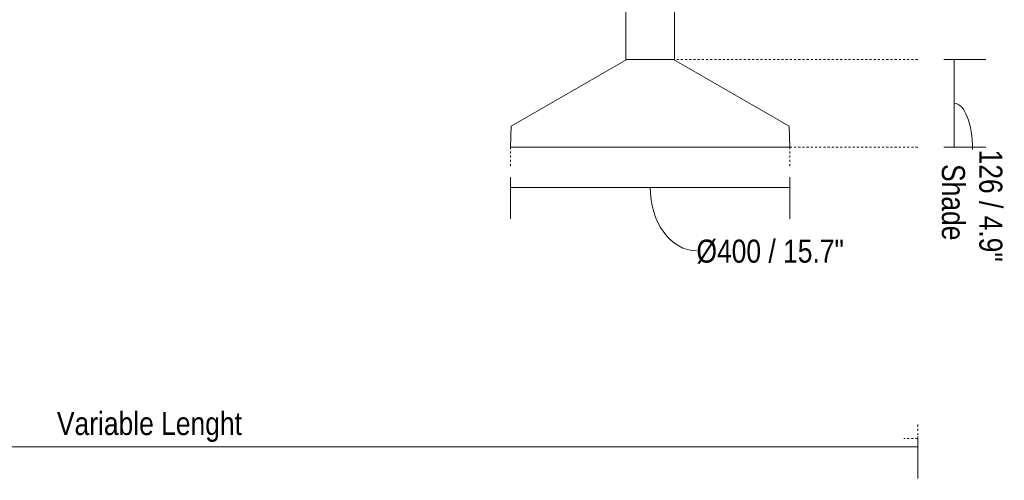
# Model space of a CAD drawing. Header units: millimetres. Extents: x 5395 to 10104, y 397 to 7363.
# Tile 4 of 9: x 6409 to 7818, y 397 to 1057. Entities that reach past the tile are written whole.
import ezdxf

# ---------------------------------------------------------------- set-up
doc = ezdxf.new("R2010")
doc.units = ezdxf.units.MM
doc.linetypes.add('Dash', pattern=[6, 3, -3])
doc.layers.add('A-ANNO-DIMS', color=7, linetype='Dash', lineweight=9, true_color=0xd2d2d2)
doc.layers.add('A-ANNO-DIMS-15', color=7, linetype='Continuous', lineweight=9)
doc.layers.add('E-LITE-EQPM', color=7, linetype='Continuous', lineweight=20)
doc.styles.add('Arial Narrow', font='ARIALN.TTF', dxfattribs={"height": 33})
doc.dimstyles.new('FARO_-_2_2mm_Arial_Narrow_mm_Inch_Left', dxfattribs={"dimscale": 304.8, "dimtxt": 33.773222, "dimasz": 0, "dimexe": 0.147638, "dimexo": 0.0625, "dimgap": 0.024606, "dimtad": 1, "dimdec": 0, "dimzin": 0, "dimdsep": 46, "dimtxsty": 'Arial Narrow', "dimblk1": 'NONE', "dimblk2": 'NONE', "dimsah": 1, "dimcen": 0.09, "dimadec": 0, "dimazin": 0, "dimtfac": 1, "dimtdec": 4, "dimtix": 1, "dimtmove": 0, "dimatfit": 3, "dimfxl": 0.049213, "dimfxlon": 1, "dimtvp": 1, "dimtolj": 1, "dimtzin": 0, "dimarcsym": 2})
doc.dimstyles.new('FARO_-_2_2mm_Arial_Narrow_mm_Inch_Right', dxfattribs={"dimscale": 304.8, "dimtxt": 33.773222, "dimasz": 0, "dimexe": 0.147638, "dimexo": 0.0625, "dimgap": 0.024606, "dimtad": 1, "dimdec": 0, "dimzin": 0, "dimdsep": 46, "dimtxsty": 'Arial Narrow', "dimblk1": 'NONE', "dimblk2": 'NONE', "dimsah": 1, "dimcen": 0.09, "dimadec": 0, "dimazin": 0, "dimtfac": 1, "dimtdec": 4, "dimtix": 1, "dimtmove": 1, "dimatfit": 3, "dimfxl": 0.049213, "dimfxlon": 1, "dimtvp": 1, "dimtolj": 1, "dimtzin": 0, "dimarcsym": 2})

# ---------------------------------------------------------------- blocks, each defined once
blk = doc.blocks.new('68595-7L_ 68596-7L_ 68596-7L  KOMBO400 - 64314-44-7L SAMBA Black_ribbon beige pendant lamp ø450-7L-596359-Alzado_PDF')
at = {"layer": 'E-LITE-EQPM', "lineweight": 9}
for p, q in [((7252.7, 985.6), (7252.7, 985.5)), ((7113.2, 905), (7113.2, 905))]:
    blk.add_line(p, q, dxfattribs=at)
blk = doc.blocks.new('DIMBLOCK1-Alzado_PDF')
at = {"layer": 'A-ANNO-DIMS-15', "color": 251, "true_color": 0x5b5b5b, "transparency": 16777216}
for p, q in [((5494.1, 460.2), (5494.1, 400.2)), ((5494.1, 445.2), (5494.1, 460.2)), ((7694.1, 460.2), (7694.1, 400.2)), ((7694.1, 445.2), (7694.1, 460.2)), ((5494.1, 445.2), (7694.1, 445.2))]:
    blk.add_line(p, q, dxfattribs=at)
at = {"layer": 'A-ANNO-DIMS-15', "color": 0, "transparency": 16777216, "insert": (6462, 495.3), "char_height": 33, "width": 317.147, "attachment_point": 1, "line_spacing_factor": 0.974696, "style": 'Arial Narrow'}
blk.add_mtext('Variable Lenght', dxfattribs=at)
blk = doc.blocks.new('_None')
blk = doc.blocks.new('DIMBLOCK3-Alzado_PDF')
at = {"layer": 'A-ANNO-DIMS-15', "color": 251, "true_color": 0x5b5b5b, "transparency": 16777216}
for p, q in [((7731.5, 1000), (7791.5, 1000)), ((7746.5, 1000), (7731.5, 1000)), ((7746.5, 874.5), (7746.5, 1000)), ((7731.5, 874.5), (7791.5, 874.5)), ((7746.5, 874.5), (7731.5, 874.5))]:
    blk.add_line(p, q, dxfattribs=at)
blk.add_ellipse((7746.5, 871), major_axis=(0, 66.3), ratio=0.394766, start_param=4.712389, end_param=6.283185, dxfattribs=at)
at = {"layer": 'A-ANNO-DIMS-15', "color": 0, "transparency": 16777216, "char_height": 33, "attachment_point": 1, "rotation": 270, "line_spacing_factor": 0.974696, "style": 'Arial Narrow'}
for s, insert, width in [('126 / 4.9"', (7815.3, 871), 192.99), ('Shade ', (7761.7, 850.3), 143.456)]:
    blk.add_mtext(s, dxfattribs=dict(at, insert=insert, width=width))
blk = doc.blocks.new('DIMBLOCK5-Alzado_PDF')
at = {"layer": 'A-ANNO-DIMS-15', "color": 251, "true_color": 0x5b5b5b, "transparency": 16777216}
for p, q in [((7111.2, 831.7), (7111.2, 771.7)), ((7111.2, 816.7), (7111.2, 831.7)), ((7511.2, 831.7), (7511.2, 771.7)), ((7511.2, 816.7), (7511.2, 831.7)), ((7111.2, 816.7), (7511.2, 816.7))]:
    blk.add_line(p, q, dxfattribs=at)
blk.add_ellipse((7377.4, 816.7), major_axis=(0, 90.5), ratio=0.731755, start_param=1.570796, end_param=3.141593, dxfattribs=at)
at = {"layer": 'A-ANNO-DIMS-15', "color": 0, "transparency": 16777216, "insert": (7377.4, 742.1), "char_height": 33, "width": 253.46, "attachment_point": 1, "line_spacing_factor": 0.974696, "style": 'Arial Narrow'}
blk.add_mtext('Ø400 / 15.7"', dxfattribs=at)

msp = doc.modelspace()

# ---------------------------------------------------------------- linework, layer by layer
at = {"layer": 'A-ANNO-DIMS'}
for p, q in [((7694.1, 1000), (7346.2, 1000)), ((7111.2, 874.5), (7111.2, 844.5)), ((7694.1, 874.5), (7511.2, 874.5)), ((7511.2, 874.5), (7511.2, 844.5)), ((7694.1, 477.2), (7694.1, 457.2)), ((7694.1, 457.2), (7674.1, 457.2))]:
    msp.add_line(p, q, dxfattribs=at)
at = {"layer": 'E-LITE-EQPM'}
for p, q in [((7276.2, 1079.9), (7276.2, 1000)), ((7346.2, 1000), (7346.2, 1079.9)), ((7277.7, 1000), (7112.3, 904.5)), ((7276.2, 1000), (7277.7, 1000)), ((7344.7, 1000), (7277.7, 1000)), ((7344.7, 1000), (7346.2, 1000)), ((7510.2, 904.5), (7344.7, 1000)), ((7112.3, 904.5), (7111.2, 874.5)), ((7511.2, 874.5), (7510.2, 904.5)), ((7111.2, 874.5), (7511.2, 874.5))]:
    msp.add_line(p, q, dxfattribs=at)

# ---------------------------------------------------------------- block references
at = {"layer": 'E-LITE-EQPM', "lineweight": 9}
msp.add_blockref('68595-7L_ 68596-7L_ 68596-7L  KOMBO400 - 64314-44-7L SAMBA Black_ribbon beige pendant lamp ø450-7L-596359-Alzado_PDF', (0, 0), dxfattribs=at)

# ---------------------------------------------------------------- dimensions: what is measured, and where the dimension line sits
at = {"layer": 'A-ANNO-DIMS', "color": 251, "linetype": 'Continuous', "true_color": 0x5b5b5b}
dim = msp.add_linear_dim(base=(7746.5055, 1000), p1=(7731.5055, 874.4939), p2=(7731.5055, 1000), angle=90, text='<>\\XShade ', dimstyle='FARO_-_2_2mm_Arial_Narrow_mm_Inch_Right', override={"dimtad": 4, "dimpost": '<>', "dimfxl": 125.506068}, dxfattribs=at)
dim.commit()
dim.dimension.update_dxf_attribs({"geometry": 'DIMBLOCK3-Alzado_PDF', "text_midpoint": (7771.3125, 870.9861), "dimtype": 160, "text_rotation": 90})
dim = msp.add_linear_dim(base=(7511.2, 816.7), p1=(7111.2, 831.7), p2=(7511.2, 831.7), text='Ø<>', dimstyle='FARO_-_2_2mm_Arial_Narrow_mm_Inch_Right', override={"dimpost": '<>', "dimfxl": 400.008231}, dxfattribs=at)
dim.commit()
dim.dimension.update_dxf_attribs({"geometry": 'DIMBLOCK5-Alzado_PDF', "text_midpoint": (7504.2, 720.1), "dimtype": 160})
dim = msp.add_linear_dim(base=(7694.1, 445.2), p1=(5494.1, 460.2), p2=(7694.1, 460.2), text='Variable Lenght', dimstyle='FARO_-_2_2mm_Arial_Narrow_mm_Inch_Left', override={"dimpost": '<>', "dimfxl": 2200.000497}, dxfattribs=at)
dim.commit()
dim.dimension.update_dxf_attribs({"geometry": 'DIMBLOCK1-Alzado_PDF', "text_midpoint": (6594.1, 474)})

doc.saveas('drawing.dxf')
